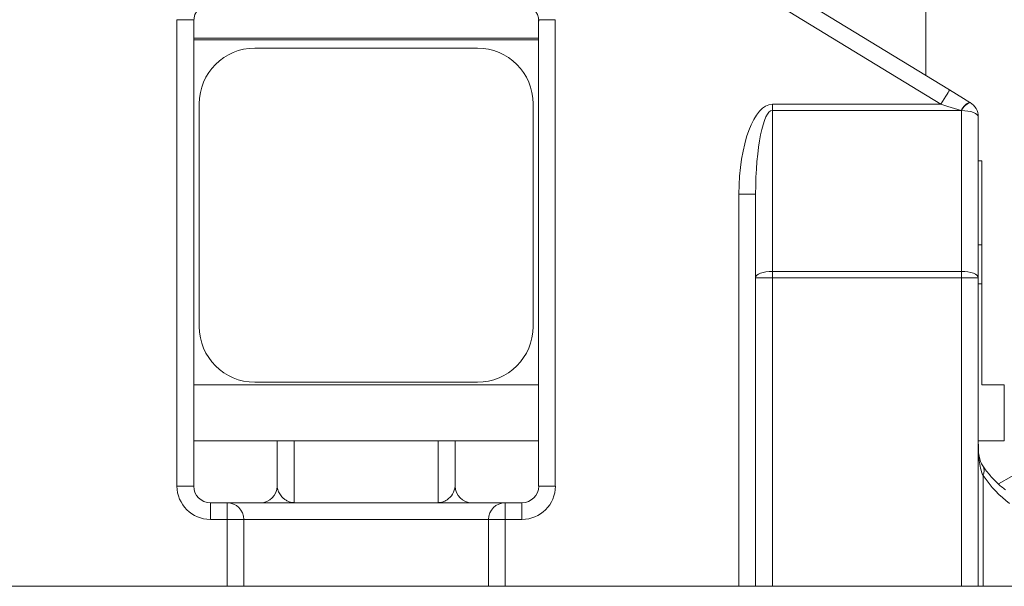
# Model space of a CAD drawing. Header units: millimetres. Extents: x 703 to 1419, y 867 to 2358.
# Tile 7 of 10: x 999 to 1176, y 1869 to 1971. Entities that reach past the tile are written whole.
import ezdxf

# ---------------------------------------------------------------- set-up
doc = ezdxf.new("R2010")
doc.units = ezdxf.units.MM

msp = doc.modelspace()

# ---------------------------------------------------------------- linework, layer by layer
at = {"color": 7, "linetype": 'Continuous', "lineweight": 15}
for p, q in [((1162.13, 1960.97), (1162.13, 2042.46)), ((1122.13, 1985.37), (1166.4, 1958.37)), ((1164.83, 1955.8), (1120.57, 1982.81)), ((1030.14, 1971.02), (1027.13, 1971.02)), ((1027.13, 1887.02), (1027.13, 1971.02)), ((1030.14, 1971.02), (1030.14, 1887.02)), ((1095.33, 1971.02), (1092.32, 1971.02)), ((1092.32, 1887.02), (1092.32, 1971.02)), ((1095.33, 1971.02), (1095.33, 1887.02)), ((1092.32, 1967.68), (1030.14, 1967.68)), ((1030.14, 1967.38), (1092.32, 1967.38)), ((1081.29, 1965.91), (1041.17, 1965.91)), ((1031.14, 1955.88), (1031.14, 1915.76)), ((1091.32, 1915.76), (1091.32, 1955.88)), ((1170.06, 1956.14), (1170.12, 1956.1)), ((1134.45, 1955.8), (1134.45, 1954.68)), ((1134.45, 1955.8), (1164.83, 1955.8)), ((1134.45, 1954.68), (1134.45, 1925.67)), ((1168.5, 1954.68), (1134.45, 1954.68)), ((1168.55, 1954.65), (1168.5, 1954.68)), ((1168.55, 1925.67), (1168.55, 1954.65)), ((1171.56, 1953.53), (1171.56, 1924.55)), ((1172.22, 1945.59), (1171.56, 1945.59)), ((1172.22, 1945.59), (1172.22, 1930.46)), ((1131.44, 1939.6), (1128.43, 1939.6)), ((1128.43, 1868.96), (1128.43, 1939.6)), ((1131.44, 1924.55), (1131.44, 1939.6)), ((1171.56, 1930.46), (1172.22, 1930.46)), ((1172.22, 1923.43), (1172.22, 1930.46)), ((1134.45, 1924.55), (1131.44, 1924.55)), ((1131.44, 1868.96), (1131.44, 1924.55)), ((1134.45, 1925.67), (1134.45, 1924.55)), ((1134.45, 1925.67), (1168.55, 1925.67)), ((1168.55, 1924.55), (1134.45, 1924.55)), ((1134.45, 1924.55), (1134.45, 1868.96)), ((1168.55, 1924.55), (1168.55, 1925.67)), ((1171.56, 1924.55), (1168.55, 1924.55)), ((1168.55, 1868.96), (1168.55, 1924.55)), ((1171.56, 1924.55), (1171.56, 1868.96)), ((1171.56, 1923.43), (1172.22, 1923.43)), ((1172.22, 1905.23), (1172.22, 1923.43)), ((1092.32, 1905.23), (1030.14, 1905.23)), ((1041.17, 1905.73), (1081.29, 1905.73)), ((1176.26, 1905.23), (1172.22, 1905.23)), ((1176.26, 1895.14), (1176.26, 1905.23)), ((1092.32, 1895.14), (1030.14, 1895.14)), ((1176.26, 1895.14), (1171.56, 1895.14)), ((1172.42, 1888.92), (1172.42, 1868.96)), ((1179.93, 1890.07), (1175.19, 1887.44)), ((1030.14, 1887.02), (1027.13, 1887.02)), ((1095.33, 1887.02), (1092.32, 1887.02)), ((1033.15, 1881), (1033.15, 1884.01)), ((1033.15, 1884.01), (1036.16, 1884.01)), ((1036.16, 1881), (1036.16, 1884.01)), ((1036.16, 1884.01), (1086.31, 1884.01)), ((1086.31, 1881), (1086.31, 1884.01)), ((1086.31, 1884.01), (1089.32, 1884.01)), ((1089.32, 1881), (1089.32, 1884.01)), ((1036.16, 1881), (1033.15, 1881)), ((1036.16, 1868.96), (1036.16, 1881)), ((1036.16, 1881), (1039.17, 1881)), ((1039.17, 1881), (1039.17, 1868.96)), ((1083.3, 1881), (1039.17, 1881)), ((1083.3, 1868.96), (1083.3, 1881)), ((1083.3, 1881), (1086.31, 1881)), ((1086.31, 1881), (1086.31, 1868.96)), ((1089.32, 1881), (1086.31, 1881)), ((1036.16, 1868.96), (994.03, 1868.96)), ((1039.17, 1868.96), (1036.16, 1868.96)), ((1039.17, 1868.96), (1083.3, 1868.96)), ((1086.31, 1868.96), (1083.3, 1868.96)), ((1128.43, 1868.96), (1086.31, 1868.96)), ((1131.44, 1868.96), (1128.43, 1868.96)), ((1134.45, 1868.96), (1131.44, 1868.96)), ((1168.55, 1868.96), (1134.45, 1868.96)), ((1171.56, 1868.96), (1168.55, 1868.96)), ((1172.42, 1868.96), (1171.56, 1868.96)), ((1187.61, 1868.96), (1172.42, 1868.96))]:
    msp.add_line(p, q, dxfattribs=at)
at = {"color": 7, "linetype": 'Continuous', "lineweight": 15, "flags": 128}
for points in [[(1166.4, 1958.37), (1166.37, 1958.32), (1166.28, 1958.18), (1166.14, 1957.94), (1165.94, 1957.62), (1165.7, 1957.23), (1165.43, 1956.79), (1165.14, 1956.3), (1164.83, 1955.8)], [(1170.06, 1956.14), (1168.88, 1956.86), (1167.65, 1957.61), (1166.4, 1958.37)], [(1168.5, 1954.68), (1167.31, 1955.05), (1166.08, 1955.42), (1164.83, 1955.8)], [(1171.56, 1953.53), (1171.5, 1953.75), (1171.33, 1953.96), (1171.05, 1954.15), (1170.68, 1954.32), (1170.22, 1954.46), (1169.7, 1954.57), (1169.14, 1954.63), (1168.55, 1954.65)], [(1131.44, 1924.55), (1131.5, 1924.77), (1131.67, 1924.98), (1131.95, 1925.17), (1132.32, 1925.34), (1132.78, 1925.48), (1133.3, 1925.59), (1133.86, 1925.65), (1134.45, 1925.67)], [(1171.56, 1924.55), (1171.5, 1924.77), (1171.33, 1924.98), (1171.05, 1925.17), (1170.68, 1925.34), (1170.22, 1925.48), (1169.7, 1925.59), (1169.14, 1925.65), (1168.55, 1925.67)]]:
    msp.add_lwpolyline(points, dxfattribs=at)
at = {"color": 7, "linetype": 'Continuous', "lineweight": 15}
for centre, radius, start, end in [((1033.15, 1970.77), 3.01, 90, 180), ((1089.32, 1970.77), 3.01, 0, 90), ((1041.17, 1955.88), 10.03, 90, 180), ((1081.29, 1955.88), 10.03, 0, 90), ((1170.96, 1953.6), 2.69, 109.4227, 156.1885), ((1171.01, 1953.57), 2.69, 109.4188, 156.1901), ((1168.55, 1953.53), 3.01, 0, 58.6168), ((1041.17, 1915.76), 10.03, 180, 270), ((1081.29, 1915.76), 10.03, 270, 0), ((1033.15, 1887.02), 6.02, 180, 270), ((1033.15, 1887.02), 3.01, 180, 270), ((1042.17, 1887.02), 3.01, 270, 0), ((1080.29, 1887.02), 3.01, 180, 270), ((1089.32, 1887.02), 6.02, 270, 0), ((1089.32, 1887.02), 3.01, 270, 0), ((1036.16, 1881), 3.01, 0, 90), ((1086.31, 1881), 3.01, 90, 180)]:
    msp.add_arc(centre, radius, start, end, dxfattribs=at)
at = {"color": 8, "linetype": 'Continuous', "lineweight": 15}
msp.add_arc((1170.94, 1889.76), 1.69, 330.3838, 31.2661, dxfattribs=at)
at = {"color": 7, "linetype": 'Continuous', "lineweight": 15}
for centre, major_axis, ratio, start_param, end_param in [((1134.45, 1939.6), (0, -16.2), 0.371391, 3.141593, 4.712389), ((1134.45, 1939.6), (0, 15.09), 0.199451, 0, 1.570796), ((1185.58, 1909.08), (0, 28.08), 0.673077, 2.371547, 2.682763)]:
    msp.add_ellipse(centre, major_axis=major_axis, ratio=ratio, start_param=start_param, end_param=end_param, dxfattribs=at)
for points, knots in [([(1045.18, 1887.02), (1045.18, 1888.13), (1045.18, 1889.37), (1045.18, 1891.09), (1045.18, 1891.44), (1045.18, 1892.15), (1045.18, 1892.51), (1045.18, 1893.61), (1045.18, 1894.37), (1045.18, 1895.14)], [0, 0, 0, 0, 0.5, 0.5, 0.625, 0.625, 0.75, 0.75, 1, 1, 1, 1]), ([(1048.23, 1895.14), (1048.23, 1893.62), (1048.23, 1892.23), (1048.24, 1890.34), (1048.24, 1889.75), (1048.24, 1888.9), (1048.24, 1888.63), (1048.24, 1888.11), (1048.24, 1887.86), (1048.25, 1886.67), (1048.25, 1885.89), (1048.25, 1885.13), (1048.25, 1884.99), (1048.25, 1884.74), (1048.25, 1884.62), (1048.25, 1884.31), (1048.25, 1884.15), (1048.25, 1884.03)], [0, 0, 0, 0, 0.25, 0.25, 0.375, 0.375, 0.4375, 0.4375, 0.5, 0.5, 0.75, 0.75, 0.8125, 0.8125, 0.875, 0.875, 1, 1, 1, 1]), ([(1074.21, 1884.03), (1074.21, 1884.26), (1074.21, 1884.67), (1074.21, 1885.43), (1074.21, 1885.6), (1074.21, 1885.95), (1074.22, 1886.13), (1074.22, 1886.72), (1074.22, 1887.15), (1074.22, 1888.1), (1074.22, 1888.62), (1074.22, 1889.46), (1074.22, 1889.75), (1074.23, 1890.35), (1074.23, 1890.66), (1074.23, 1892.24), (1074.23, 1893.63), (1074.24, 1895.14)], [0, 0, 0, 0, 0.25, 0.25, 0.3125, 0.3125, 0.375, 0.375, 0.5, 0.5, 0.625, 0.625, 0.6875, 0.6875, 0.75, 0.75, 1, 1, 1, 1]), ([(1077.28, 1895.14), (1077.28, 1894.37), (1077.28, 1893.61), (1077.28, 1892.51), (1077.28, 1892.15), (1077.28, 1891.44), (1077.28, 1891.09), (1077.28, 1889.37), (1077.28, 1888.13), (1077.28, 1887.02)], [0, 0, 0, 0, 0.25, 0.25, 0.375, 0.375, 0.5, 0.5, 1, 1, 1, 1]), ([(1172.42, 1888.92), (1172.23, 1889.35), (1172.09, 1889.79), (1171.87, 1890.7), (1171.79, 1891.16), (1171.6, 1892.58), (1171.56, 1893.55), (1171.56, 1894.55)], [0, 0, 0, 0, 0.25, 0.25, 0.5, 0.5, 1, 1, 1, 1]), ([(1172.39, 1890.64), (1172.25, 1890.89), (1171.96, 1891.38), (1171.7, 1892.44), (1171.57, 1893.51), (1171.58, 1894.29), (1171.58, 1894.57)], [0, 0, 0, 0, 0.275256, 0.538366, 0.833528, 1, 1, 1, 1]), ([(1176.49, 1886.33), (1176.23, 1886.53), (1175.48, 1887.1), (1174.27, 1888.26), (1173.16, 1889.56), (1172.56, 1890.4), (1172.39, 1890.64)], [0, 0, 0, 0, 0.179954, 0.531079, 0.869495, 1, 1, 1, 1]), ([(1045.18, 1887.02), (1045.22, 1886.73), (1045.3, 1886.15), (1045.76, 1885.39), (1046.27, 1884.83), (1046.74, 1884.48), (1047.08, 1884.29), (1047.34, 1884.18), (1047.53, 1884.12), (1047.67, 1884.09), (1047.79, 1884.07), (1047.89, 1884.05), (1047.98, 1884.04), (1048.06, 1884.04), (1048.13, 1884.03), (1048.2, 1884.03), (1048.23, 1884.03), (1048.25, 1884.03)], [0, 0, 0, 0, 0.1960954, 0.39391, 0.5921908, 0.7244027, 0.8127107, 0.8717389, 0.9113085, 0.9379883, 0.9561504, 0.9686975, 0.9811861, 0.9876704, 0.9924802, 0.9961899, 1, 1, 1, 1]), ([(1074.21, 1884.03), (1074.23, 1884.03), (1074.27, 1884.03), (1074.33, 1884.03), (1074.4, 1884.04), (1074.58, 1884.05), (1074.77, 1884.08), (1075.26, 1884.21), (1075.96, 1884.59), (1076.94, 1885.52), (1077.16, 1886.52), (1077.28, 1887.02)], [0, 0, 0, 0, 0.003785, 0.008068, 0.011426, 0.01931, 0.058077, 0.102031, 0.314872, 0.651929, 1, 1, 1, 1])]:
    msp.add_open_spline(points, degree=3, knots=knots, dxfattribs=at)

doc.saveas('drawing.dxf')
